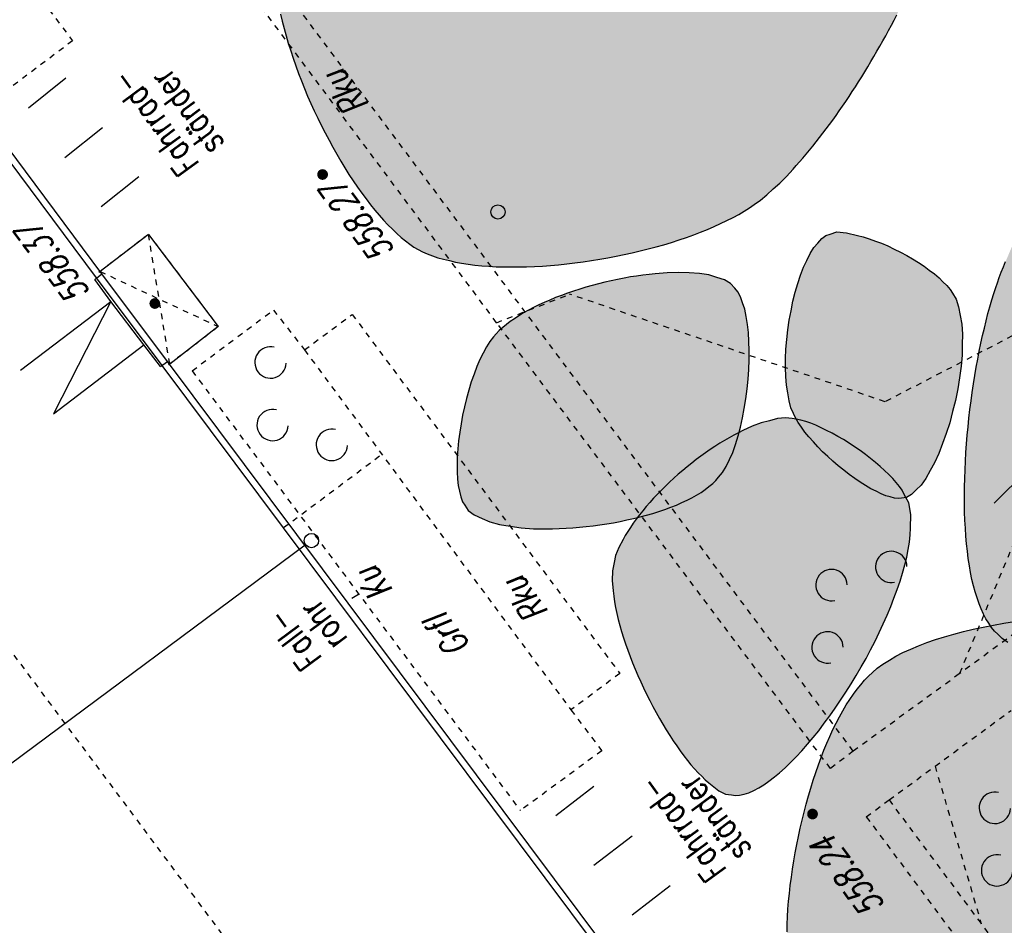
# Model space of a CAD drawing. Header units: metres. Extents: x 2 to 485, y 6 to 594.
# Tile 16 of 176: x 163 to 180, y 156 to 171. Entities that reach past the tile are written whole.
import ezdxf
from ezdxf.enums import TextEntityAlignment as Align

# ---------------------------------------------------------------- set-up
doc = ezdxf.new("R2010")
doc.units = ezdxf.units.M
doc.header["$LTSCALE"] = 0.0125
for name, pattern in [('260241_A_bea$0$GESTRICHELT', [0.4, 0.2, -0.2]), ('260241_A_bea$0$GESTRICHELTX2', [0.7, 0.5, -0.2]), ('260241_A_bea$0$PUNKTIERT', [0.2, 0, -0.2])]:
    doc.linetypes.add(name, pattern=pattern)
for name, color, linetype in [('260241_A_bea$0$B10_GEBAEUDE', 1, 'Continuous'), ('260241_A_bea$0$B13_GEB_ZUBEHOER', 12, 'Continuous'), ('260241_A_bea$0$B14_GEB_ZUB_GESTR', 12, 'Continuous'), ('260241_A_bea$0$B25_EINFASS_GEPKT', 7, '260241_A_bea$0$PUNKTIERT'), ('260241_A_bea$0$B28_VEINFASS_TXT', 5, 'Continuous'), ('260241_A_bea$0$B30_BEWSYM', 3, 'Continuous'), ('260241_A_bea$0$B31_BEWLIN', 3, 'Continuous'), ('260241_A_bea$0$B32_BEWLIN_GESTR', 3, 'Continuous'), ('260241_A_bea$0$B34_ZUBEHOER_1', 6, 'Continuous'), ('260241_A_bea$0$B53_HAUPTHOEHEN', 4, 'Continuous'), ('260241_A_bea$0$B54_HOEHEN', 253, 'Continuous')]:
    doc.layers.add(name, color=color, linetype=linetype)
doc.layers.add('260241_A_bea$0$f_fill_baum', color=86, linetype='Continuous', lineweight=18)
doc.styles.add('260241_A_bea$0$ROMANS', font='ROMANS')

# ---------------------------------------------------------------- blocks, each defined once
blk = doc.blocks.new('260241_A_bea$0$HOEHENPKT_ZENTR')
at = {"const_width": 0.75}
blk.add_lwpolyline([(-0.375, 0, 1), (0.375, 0, 1)], format="xyb", close=True, dxfattribs=at)
blk = doc.blocks.new('260241_A_bea$0$GEBUESCH_SYM')
for centre in [(0, 0.127), (-0.18, 0.002), (0.18, 0.002)]:
    blk.add_arc(centre, 0.055, 309.521, 230.479)
blk = doc.blocks.new('260241_A_bea$0$Laubbaum_Stamm')
at = {"lineweight": -2}
blk.add_hatch(color=256, dxfattribs=at).paths.add_polyline_path([(0, 0.5, -1), (0, -0.5, -1)], flags=0)
blk = doc.blocks.new('260241_A_bea$0$Symbol_Gebuesch')
at = {"lineweight": -2}
for centre in [(0, 0.127426), (-0.18, 0.002426), (0.18, 0.002426)]:
    blk.add_arc(centre, 0.055, 309.521196, 230.478804, dxfattribs=at)

msp = doc.modelspace()

# ---------------------------------------------------------------- hatches: boundary and pattern name
at = {"layer": '260241_A_bea$0$f_fill_baum'}
h = msp.add_hatch(color=256, dxfattribs=at)
h.dxf.hatch_style = 1
h.paths.add_polyline_path([(169.533, 167.469), (169.609, 167.427), (169.693, 167.389), (169.784, 167.356), (169.876, 167.323), (169.975, 167.295), (170.08, 167.271), (170.185, 167.247), (170.296, 167.227), (170.412, 167.211), (170.528, 167.194), (170.649, 167.182), (170.774, 167.173), (170.9, 167.165), (171.031, 167.161), (171.165, 167.161), (171.298, 167.16), (171.434, 167.163), (171.573, 167.169), (171.712, 167.176), (171.853, 167.186), (171.995, 167.2), (172.138, 167.214), (172.282, 167.231), (172.427, 167.252), (172.571, 167.272), (172.716, 167.296), (172.86, 167.322), (173.003, 167.348), (173.145, 167.377), (173.286, 167.409), (173.427, 167.441), (173.567, 167.476), (173.704, 167.513), (173.841, 167.551), (173.975, 167.592), (174.106, 167.635), (174.236, 167.678), (174.363, 167.723), (174.485, 167.77), (174.607, 167.818), (174.724, 167.868), (174.836, 167.92), (174.947, 167.972), (175.053, 168.026), (175.152, 168.082), (175.25, 168.138), (175.341, 168.196), (175.425, 168.256), (175.534, 168.332), (175.645, 168.423), (175.758, 168.527), (175.872, 168.631), (175.988, 168.747), (176.104, 168.873), (176.162, 168.936), (176.22, 169.001), (176.278, 169.069), (176.336, 169.137), (176.395, 169.207), (176.454, 169.28), (176.512, 169.352), (176.57, 169.427), (176.628, 169.503), (176.686, 169.579), (176.744, 169.657), (176.801, 169.736), (176.858, 169.816), (176.915, 169.897), (176.972, 169.98), (177.029, 170.063), (177.086, 170.148), (177.142, 170.234), (177.198, 170.32), (177.254, 170.407), (177.309, 170.495), (177.363, 170.582), (177.417, 170.671), (177.47, 170.76), (177.523, 170.85), (177.576, 170.94), (177.628, 171.031), (177.679, 171.122), (177.729, 171.213), (177.778, 171.305), (177.828, 171.397), (177.876, 171.489), (177.923, 171.581), (177.971, 171.673), (178.018, 171.766), (178.063, 171.858), (178.108, 171.95), (178.151, 172.041), (178.193, 172.132), (178.236, 172.224), (178.277, 172.315), (178.316, 172.405), (178.355, 172.495), (178.393, 172.585), (178.429, 172.674), (178.465, 172.762), (178.499, 172.85), (178.531, 172.936), (178.596, 173.109), (178.654, 173.278), (178.704, 173.441), (178.755, 173.604), (178.798, 173.761), (178.831, 173.91), (178.864, 174.058), (178.887, 174.198), (178.9, 174.329), (178.914, 174.46), (178.918, 174.581), (178.911, 174.69), (178.896, 174.907), (178.837, 175.077), (178.725, 175.186), (178.65, 175.259), (178.535, 175.32), (178.389, 175.371), (178.242, 175.422), (178.064, 175.462), (177.863, 175.494), (177.763, 175.511), (177.657, 175.526), (177.546, 175.539), (177.435, 175.551), (177.319, 175.562), (177.2, 175.571), (177.081, 175.581), (176.958, 175.589), (176.832, 175.597), (176.707, 175.605), (176.579, 175.612), (176.45, 175.618), (176.32, 175.624), (176.189, 175.63), (176.057, 175.635), (175.925, 175.64), (175.792, 175.644), (175.66, 175.648), (175.528, 175.652), (175.397, 175.656), (175.267, 175.661), (175.137, 175.666), (175.009, 175.672), (174.884, 175.678), (174.758, 175.684), (174.634, 175.69), (174.514, 175.697), (174.395, 175.705), (174.279, 175.713), (174.168, 175.723), (173.945, 175.741), (173.74, 175.764), (173.563, 175.796), (173.425, 175.82), (173.274, 175.854), (173.113, 175.895), (172.952, 175.936), (172.78, 175.983), (172.602, 176.033), (172.425, 176.083), (172.241, 176.137), (172.055, 176.19), (171.87, 176.244), (171.683, 176.298), (171.498, 176.348), (171.312, 176.398), (171.128, 176.444), (170.95, 176.483), (170.773, 176.523), (170.602, 176.556), (170.441, 176.579), (170.28, 176.602), (170.129, 176.614), (169.992, 176.613), (169.854, 176.612), (169.731, 176.597), (169.627, 176.565), (169.505, 176.529), (169.376, 176.46), (169.243, 176.365), (169.176, 176.317), (169.108, 176.263), (169.039, 176.203), (168.971, 176.143), (168.902, 176.077), (168.833, 176.007), (168.764, 175.937), (168.694, 175.862), (168.625, 175.782), (168.556, 175.703), (168.488, 175.62), (168.42, 175.533), (168.352, 175.446), (168.284, 175.355), (168.218, 175.262), (168.151, 175.169), (168.086, 175.073), (168.022, 174.975), (167.958, 174.877), (167.896, 174.778), (167.836, 174.677), (167.776, 174.577), (167.718, 174.476), (167.663, 174.375), (167.608, 174.274), (167.555, 174.172), (167.505, 174.071), (167.455, 173.97), (167.408, 173.869), (167.364, 173.769), (167.321, 173.67), (167.281, 173.572), (167.245, 173.477), (167.208, 173.381), (167.175, 173.287), (167.147, 173.196), (167.091, 173.016), (167.053, 172.847), (167.035, 172.697), (167.024, 172.603), (167.019, 172.503), (167.02, 172.397), (167.022, 172.292), (167.03, 172.182), (167.044, 172.068), (167.057, 171.954), (167.076, 171.835), (167.1, 171.713), (167.123, 171.591), (167.152, 171.466), (167.185, 171.338), (167.219, 171.211), (167.257, 171.081), (167.299, 170.95), (167.341, 170.819), (167.387, 170.687), (167.436, 170.554), (167.486, 170.422), (167.539, 170.289), (167.596, 170.157), (167.653, 170.026), (167.713, 169.895), (167.776, 169.766), (167.839, 169.637), (167.904, 169.509), (167.971, 169.384), (168.038, 169.258), (168.107, 169.135), (168.178, 169.016), (168.249, 168.897), (168.321, 168.781), (168.395, 168.67), (168.469, 168.559), (168.545, 168.453), (168.621, 168.352), (168.697, 168.251), (168.773, 168.155), (168.85, 168.066), (168.927, 167.978), (169.004, 167.896), (169.081, 167.821), (169.158, 167.746), (169.234, 167.679), (169.31, 167.62), (169.385, 167.561), (169.46, 167.51)])
h = msp.add_hatch(color=256, dxfattribs=at)
h.dxf.hatch_style = 1
h.paths.add_polyline_path([(182.384, 170.725), (182.468, 170.722), (182.565, 170.691), (182.671, 170.638), (182.777, 170.584), (182.893, 170.509), (183.016, 170.417), (183.078, 170.371), (183.141, 170.321), (183.206, 170.268), (183.27, 170.215), (183.336, 170.158), (183.403, 170.099), (183.47, 170.04), (183.538, 169.978), (183.607, 169.914), (183.676, 169.851), (183.745, 169.786), (183.815, 169.72), (183.885, 169.654), (183.955, 169.586), (184.025, 169.518), (184.094, 169.45), (184.163, 169.381), (184.232, 169.312), (184.301, 169.243), (184.369, 169.175), (184.437, 169.108), (184.505, 169.041), (184.572, 168.975), (184.638, 168.911), (184.703, 168.846), (184.767, 168.783), (184.83, 168.723), (184.893, 168.663), (184.955, 168.605), (185.015, 168.551), (185.133, 168.441), (185.243, 168.344), (185.343, 168.266), (185.408, 168.214), (185.482, 168.161), (185.563, 168.105), (185.643, 168.049), (185.729, 167.991), (185.82, 167.931), (185.911, 167.872), (186.006, 167.811), (186.102, 167.749), (186.199, 167.688), (186.298, 167.626), (186.396, 167.564), (186.494, 167.501), (186.591, 167.438), (186.685, 167.375), (186.779, 167.313), (186.871, 167.251), (186.957, 167.19), (187.043, 167.129), (187.123, 167.069), (187.196, 167.01), (187.268, 166.951), (187.332, 166.893), (187.386, 166.839), (187.457, 166.767), (187.527, 166.683), (187.595, 166.589), (187.664, 166.495), (187.731, 166.391), (187.796, 166.277), (187.861, 166.163), (187.925, 166.04), (187.986, 165.91), (188.047, 165.779), (188.105, 165.64), (188.161, 165.496), (188.218, 165.352), (188.272, 165.202), (188.323, 165.048), (188.373, 164.894), (188.421, 164.735), (188.466, 164.573), (188.511, 164.412), (188.552, 164.248), (188.59, 164.082), (188.628, 163.917), (188.663, 163.751), (188.694, 163.585), (188.725, 163.419), (188.752, 163.253), (188.774, 163.089), (188.796, 162.924), (188.813, 162.761), (188.826, 162.602), (188.839, 162.443), (188.848, 162.287), (188.852, 162.136), (188.856, 161.986), (188.855, 161.841), (188.849, 161.703), (188.842, 161.564), (188.83, 161.431), (188.813, 161.307), (188.796, 161.183), (188.773, 161.067), (188.744, 160.961), (188.715, 160.855), (188.68, 160.758), (188.638, 160.673), (188.596, 160.587), (188.547, 160.513), (188.492, 160.451), (188.409, 160.358), (188.291, 160.274), (188.147, 160.198), (188.074, 160.16), (187.995, 160.124), (187.91, 160.09), (187.825, 160.056), (187.734, 160.025), (187.638, 159.996), (187.542, 159.967), (187.441, 159.94), (187.336, 159.914), (187.232, 159.889), (187.124, 159.866), (187.013, 159.845), (186.901, 159.823), (186.786, 159.803), (186.669, 159.785), (186.551, 159.767), (186.431, 159.75), (186.31, 159.735), (186.189, 159.72), (186.066, 159.707), (185.943, 159.695), (185.821, 159.684), (185.698, 159.674), (185.575, 159.666), (185.452, 159.658), (185.33, 159.651), (185.209, 159.645), (185.087, 159.639), (184.967, 159.634), (184.849, 159.631), (184.613, 159.625), (184.386, 159.625), (184.175, 159.629), (183.965, 159.633), (183.77, 159.642), (183.6, 159.655), (183.459, 159.665), (183.302, 159.68), (183.134, 159.7), (182.966, 159.72), (182.787, 159.744), (182.601, 159.773), (182.415, 159.802), (182.223, 159.836), (182.03, 159.874), (181.838, 159.912), (181.645, 159.955), (181.455, 160.001), (181.265, 160.047), (181.079, 160.096), (180.902, 160.149), (180.725, 160.203), (180.557, 160.26), (180.404, 160.321), (180.25, 160.382), (180.111, 160.446), (179.991, 160.513), (179.87, 160.58), (179.769, 160.65), (179.692, 160.723), (179.635, 160.778), (179.582, 160.843), (179.534, 160.917), (179.487, 160.991), (179.444, 161.075), (179.405, 161.167), (179.366, 161.259), (179.331, 161.359), (179.3, 161.466), (179.268, 161.572), (179.241, 161.685), (179.218, 161.804), (179.195, 161.924), (179.176, 162.049), (179.161, 162.179), (179.146, 162.309), (179.134, 162.444), (179.125, 162.583), (179.117, 162.722), (179.112, 162.864), (179.11, 163.009), (179.108, 163.155), (179.11, 163.304), (179.115, 163.454), (179.119, 163.604), (179.126, 163.755), (179.136, 163.907), (179.146, 164.058), (179.158, 164.21), (179.173, 164.361), (179.188, 164.513), (179.206, 164.664), (179.226, 164.813), (179.246, 164.963), (179.268, 165.111), (179.292, 165.257), (179.316, 165.402), (179.342, 165.545), (179.369, 165.684), (179.397, 165.823), (179.427, 165.958), (179.458, 166.088), (179.489, 166.218), (179.522, 166.344), (179.556, 166.463), (179.589, 166.582), (179.623, 166.695), (179.66, 166.802), (179.687, 166.885), (179.719, 166.974), (179.755, 167.067), (179.791, 167.16), (179.831, 167.257), (179.874, 167.357), (179.916, 167.457), (179.961, 167.56), (180.009, 167.665), (180.057, 167.769), (180.107, 167.876), (180.16, 167.984), (180.213, 168.093), (180.269, 168.203), (180.326, 168.313), (180.383, 168.422), (180.442, 168.531), (180.502, 168.64), (180.562, 168.749), (180.624, 168.857), (180.687, 168.964), (180.751, 169.071), (180.816, 169.176), (180.881, 169.279), (180.946, 169.381), (181.012, 169.481), (181.078, 169.577), (181.144, 169.673), (181.21, 169.765), (181.276, 169.852), (181.342, 169.94), (181.408, 170.023), (181.474, 170.1), (181.541, 170.178), (181.607, 170.25), (181.672, 170.316), (181.737, 170.381), (181.801, 170.44), (181.863, 170.491), (181.926, 170.543), (181.988, 170.587), (182.048, 170.623), (182.167, 170.693), (182.28, 170.73)])
h.paths.add_polyline_path([(184.62, 168.785), (184.687, 168.831), (184.79, 168.863), (184.911, 168.883), (185.032, 168.903), (185.171, 168.911), (185.312, 168.907), (185.453, 168.903), (185.596, 168.888), (185.724, 168.864), (185.852, 168.839), (185.966, 168.805), (186.049, 168.762), (186.119, 168.727), (186.191, 168.674), (186.263, 168.608), (186.335, 168.541), (186.407, 168.461), (186.477, 168.371), (186.547, 168.281), (186.615, 168.182), (186.678, 168.077), (186.742, 167.973), (186.802, 167.863), (186.856, 167.752), (186.909, 167.64), (186.956, 167.527), (186.995, 167.416), (187.035, 167.305), (187.066, 167.197), (187.087, 167.095), (187.128, 166.891), (187.128, 166.712), (187.073, 166.591), (187.045, 166.531), (186.997, 166.471), (186.933, 166.411), (186.868, 166.351), (186.787, 166.292), (186.695, 166.235), (186.603, 166.178), (186.5, 166.124), (186.391, 166.074), (186.282, 166.024), (186.166, 165.978), (186.048, 165.938), (185.929, 165.897), (185.808, 165.862), (185.69, 165.834), (185.573, 165.806), (185.458, 165.786), (185.35, 165.775), (185.134, 165.752), (184.947, 165.764), (184.827, 165.824), (184.726, 165.874), (184.626, 165.981), (184.534, 166.121), (184.488, 166.191), (184.444, 166.27), (184.403, 166.354), (184.361, 166.438), (184.322, 166.527), (184.286, 166.619), (184.251, 166.711), (184.219, 166.805), (184.192, 166.899), (184.164, 166.992), (184.14, 167.085), (184.121, 167.175), (184.085, 167.356), (184.07, 167.523), (184.083, 167.654), (184.091, 167.737), (184.113, 167.839), (184.146, 167.947), (184.18, 168.056), (184.224, 168.172), (184.274, 168.283), (184.324, 168.394), (184.381, 168.499), (184.44, 168.587), (184.499, 168.675), (184.56, 168.745)], flags=16)
h = msp.add_hatch(color=256, dxfattribs=at)
h.dxf.hatch_style = 1
h.paths.add_polyline_path([(176.757, 167.738), (176.87, 167.774), (177.04, 167.761), (177.237, 167.712), (177.336, 167.688), (177.441, 167.655), (177.549, 167.615), (177.657, 167.575), (177.768, 167.528), (177.878, 167.475), (177.988, 167.422), (178.097, 167.364), (178.201, 167.302), (178.304, 167.24), (178.402, 167.174), (178.492, 167.107), (178.582, 167.04), (178.664, 166.971), (178.733, 166.902), (178.802, 166.833), (178.859, 166.765), (178.901, 166.699), (178.963, 166.594), (179.007, 166.462), (179.035, 166.309), (179.062, 166.156), (179.073, 165.983), (179.07, 165.799), (179.067, 165.615), (179.049, 165.419), (179.02, 165.22), (178.991, 165.022), (178.951, 164.821), (178.901, 164.626), (178.851, 164.43), (178.791, 164.24), (178.724, 164.065), (178.658, 163.89), (178.585, 163.729), (178.508, 163.591), (178.43, 163.453), (178.348, 163.338), (178.264, 163.255), (178.179, 163.172), (178.092, 163.12), (178.007, 163.108), (177.95, 163.101), (177.883, 163.109), (177.808, 163.13), (177.733, 163.151), (177.649, 163.185), (177.56, 163.229), (177.471, 163.273), (177.377, 163.328), (177.282, 163.39), (177.187, 163.453), (177.09, 163.524), (176.994, 163.6), (176.898, 163.675), (176.803, 163.756), (176.713, 163.839), (176.623, 163.923), (176.538, 164.009), (176.461, 164.095), (176.383, 164.181), (176.313, 164.267), (176.254, 164.351), (176.195, 164.434), (176.146, 164.515), (176.112, 164.592), (176.067, 164.693), (176.034, 164.815), (176.011, 164.952), (175.988, 165.088), (175.976, 165.239), (175.973, 165.397), (175.971, 165.556), (175.978, 165.722), (175.994, 165.89), (176.011, 166.059), (176.036, 166.229), (176.069, 166.394), (176.101, 166.559), (176.141, 166.719), (176.188, 166.868), (176.235, 167.017), (176.289, 167.155), (176.348, 167.276), (176.407, 167.397), (176.471, 167.5), (176.54, 167.579), (176.608, 167.657), (176.681, 167.712)])
h = msp.add_hatch(color=256, dxfattribs=at)
h.dxf.hatch_style = 1
h.paths.add_polyline_path([(170.856, 165.933), (170.791, 165.855), (170.73, 165.759), (170.673, 165.649), (170.616, 165.538), (170.563, 165.413), (170.514, 165.279), (170.465, 165.145), (170.421, 165.003), (170.383, 164.857), (170.345, 164.711), (170.313, 164.561), (170.288, 164.412), (170.262, 164.263), (170.242, 164.115), (170.23, 163.972), (170.219, 163.83), (170.215, 163.694), (170.219, 163.569), (170.223, 163.443), (170.236, 163.328), (170.258, 163.229), (170.279, 163.13), (170.309, 163.046), (170.351, 162.984), (170.412, 162.89), (170.517, 162.814), (170.654, 162.753), (170.79, 162.692), (170.958, 162.647), (171.149, 162.617), (171.34, 162.587), (171.553, 162.572), (171.778, 162.571), (171.891, 162.571), (172.007, 162.575), (172.125, 162.582), (172.242, 162.588), (172.361, 162.598), (172.481, 162.611), (172.6, 162.624), (172.72, 162.64), (172.839, 162.659), (172.958, 162.678), (173.077, 162.701), (173.194, 162.727), (173.311, 162.752), (173.426, 162.78), (173.537, 162.811), (173.648, 162.842), (173.755, 162.876), (173.858, 162.912), (173.962, 162.949), (174.061, 162.988), (174.154, 163.03), (174.246, 163.072), (174.333, 163.116), (174.413, 163.163), (174.493, 163.21), (174.566, 163.259), (174.631, 163.311), (174.696, 163.363), (174.753, 163.417), (174.8, 163.474), (174.87, 163.558), (174.933, 163.665), (174.99, 163.788), (175.047, 163.911), (175.097, 164.051), (175.14, 164.202), (175.183, 164.353), (175.22, 164.515), (175.249, 164.682), (175.279, 164.85), (175.301, 165.023), (175.316, 165.194), (175.33, 165.364), (175.336, 165.533), (175.334, 165.695), (175.332, 165.857), (175.322, 166.012), (175.304, 166.154), (175.285, 166.295), (175.258, 166.423), (175.221, 166.531), (175.184, 166.639), (175.138, 166.727), (175.083, 166.79), (175.01, 166.871), (174.902, 166.933), (174.766, 166.977), (174.629, 167.02), (174.465, 167.046), (174.282, 167.056), (174.099, 167.066), (173.897, 167.06), (173.685, 167.04), (173.58, 167.031), (173.472, 167.018), (173.363, 167.002), (173.253, 166.986), (173.142, 166.966), (173.03, 166.943), (172.918, 166.92), (172.806, 166.894), (172.694, 166.865), (172.583, 166.836), (172.473, 166.805), (172.365, 166.771), (172.257, 166.737), (172.15, 166.701), (172.047, 166.662), (171.943, 166.623), (171.842, 166.581), (171.745, 166.537), (171.649, 166.494), (171.557, 166.449), (171.47, 166.402), (171.382, 166.354), (171.3, 166.305), (171.224, 166.254), (171.148, 166.203), (171.079, 166.151), (171.017, 166.097), (170.955, 166.044), (170.901, 165.989)])
h = msp.add_hatch(color=256, dxfattribs=at)
h.dxf.hatch_style = 1
h.paths.add_polyline_path([(172.969, 161.981), (172.938, 161.837), (172.934, 161.668), (172.953, 161.482), (172.962, 161.388), (172.976, 161.29), (172.995, 161.189), (173.015, 161.088), (173.04, 160.984), (173.069, 160.878), (173.098, 160.772), (173.131, 160.663), (173.168, 160.553), (173.206, 160.444), (173.247, 160.334), (173.292, 160.223), (173.337, 160.112), (173.385, 160.001), (173.435, 159.891), (173.485, 159.781), (173.537, 159.671), (173.592, 159.563), (173.647, 159.455), (173.704, 159.349), (173.762, 159.247), (173.821, 159.145), (173.882, 159.046), (173.943, 158.951), (174.004, 158.856), (174.066, 158.765), (174.129, 158.679), (174.191, 158.592), (174.254, 158.511), (174.316, 158.436), (174.379, 158.362), (174.442, 158.294), (174.504, 158.233), (174.565, 158.171), (174.626, 158.117), (174.685, 158.071), (174.805, 157.98), (174.92, 157.923), (175.026, 157.908), (175.094, 157.896), (175.169, 157.902), (175.249, 157.923), (175.33, 157.945), (175.415, 157.982), (175.503, 158.032), (175.591, 158.082), (175.683, 158.146), (175.777, 158.221), (175.87, 158.296), (175.966, 158.382), (176.063, 158.478), (176.16, 158.575), (176.259, 158.682), (176.358, 158.797), (176.456, 158.911), (176.554, 159.033), (176.651, 159.162), (176.748, 159.291), (176.844, 159.427), (176.938, 159.567), (177.032, 159.708), (177.124, 159.853), (177.212, 160.001), (177.3, 160.149), (177.384, 160.299), (177.464, 160.451), (177.543, 160.602), (177.617, 160.754), (177.686, 160.906), (177.755, 161.058), (177.818, 161.209), (177.874, 161.357), (177.931, 161.506), (177.981, 161.653), (178.023, 161.795), (178.064, 161.937), (178.097, 162.075), (178.12, 162.207), (178.144, 162.339), (178.159, 162.465), (178.163, 162.584), (178.17, 162.82), (178.135, 163.025), (178.049, 163.186), (178.016, 163.248), (177.969, 163.315), (177.912, 163.384), (177.854, 163.452), (177.786, 163.522), (177.71, 163.593), (177.634, 163.664), (177.55, 163.735), (177.461, 163.804), (177.372, 163.874), (177.279, 163.943), (177.183, 164.008), (177.086, 164.073), (176.987, 164.134), (176.889, 164.19), (176.791, 164.246), (176.693, 164.297), (176.599, 164.341), (176.505, 164.385), (176.414, 164.422), (176.328, 164.45), (176.242, 164.477), (176.162, 164.495), (176.091, 164.503), (175.971, 164.515), (175.835, 164.502), (175.69, 164.466), (175.544, 164.43), (175.388, 164.371), (175.227, 164.294), (175.147, 164.256), (175.066, 164.214), (174.984, 164.168), (174.902, 164.121), (174.819, 164.07), (174.736, 164.016), (174.654, 163.962), (174.572, 163.905), (174.49, 163.845), (174.409, 163.785), (174.329, 163.723), (174.25, 163.659), (174.171, 163.594), (174.093, 163.527), (174.018, 163.459), (173.942, 163.39), (173.868, 163.32), (173.797, 163.249), (173.726, 163.178), (173.658, 163.106), (173.594, 163.033), (173.53, 162.961), (173.469, 162.888), (173.412, 162.815), (173.355, 162.742), (173.302, 162.669), (173.254, 162.596), (173.206, 162.524), (173.163, 162.453), (173.125, 162.383), (173.049, 162.242), (172.995, 162.106)])
h = msp.add_hatch(color=256, dxfattribs=at)
h.dxf.hatch_style = 1
h.paths.add_polyline_path([(184.837, 160.249), (184.907, 160.154), (184.968, 160.033), (185.02, 159.891), (185.072, 159.749), (185.115, 159.585), (185.151, 159.406), (185.188, 159.227), (185.217, 159.032), (185.241, 158.828), (185.265, 158.624), (185.284, 158.41), (185.298, 158.193), (185.312, 157.975), (185.322, 157.754), (185.329, 157.535), (185.336, 157.316), (185.341, 157.099), (185.344, 156.89), (185.347, 156.681), (185.349, 156.48), (185.351, 156.292), (185.353, 156.104), (185.355, 155.93), (185.358, 155.777), (185.361, 155.654), (185.366, 155.517), (185.372, 155.369), (185.377, 155.22), (185.382, 155.061), (185.387, 154.896), (185.392, 154.731), (185.396, 154.56), (185.398, 154.387), (185.4, 154.215), (185.4, 154.041), (185.397, 153.869), (185.393, 153.696), (185.386, 153.526), (185.374, 153.363), (185.362, 153.2), (185.346, 153.044), (185.324, 152.899), (185.302, 152.754), (185.274, 152.62), (185.238, 152.501), (185.202, 152.382), (185.159, 152.279), (185.107, 152.197), (185.039, 152.087), (184.937, 151.981), (184.807, 151.879), (184.742, 151.827), (184.67, 151.777), (184.592, 151.728), (184.514, 151.679), (184.431, 151.631), (184.343, 151.585), (184.255, 151.539), (184.162, 151.494), (184.064, 151.45), (183.967, 151.407), (183.866, 151.366), (183.762, 151.327), (183.657, 151.287), (183.549, 151.249), (183.439, 151.213), (183.329, 151.177), (183.216, 151.142), (183.102, 151.109), (182.988, 151.076), (182.873, 151.046), (182.757, 151.018), (182.642, 150.99), (182.526, 150.964), (182.411, 150.941), (182.296, 150.918), (182.181, 150.897), (182.067, 150.879), (181.953, 150.86), (181.84, 150.844), (181.73, 150.831), (181.51, 150.805), (181.3, 150.79), (181.106, 150.787), (180.913, 150.784), (180.736, 150.794), (180.584, 150.819), (180.492, 150.832), (180.396, 150.853), (180.297, 150.88), (180.199, 150.907), (180.097, 150.941), (179.993, 150.98), (179.889, 151.019), (179.782, 151.063), (179.673, 151.113), (179.564, 151.162), (179.453, 151.216), (179.341, 151.275), (179.229, 151.334), (179.116, 151.398), (179.003, 151.466), (178.89, 151.533), (178.776, 151.604), (178.663, 151.678), (178.55, 151.753), (178.438, 151.831), (178.327, 151.911), (178.216, 151.992), (178.107, 152.075), (177.999, 152.161), (177.891, 152.246), (177.785, 152.334), (177.682, 152.423), (177.578, 152.511), (177.477, 152.601), (177.379, 152.692), (177.282, 152.783), (177.188, 152.875), (177.098, 152.968), (177.008, 153.061), (176.923, 153.154), (176.843, 153.247), (176.762, 153.339), (176.686, 153.431), (176.616, 153.522), (176.546, 153.614), (176.482, 153.705), (176.424, 153.795), (176.366, 153.884), (176.315, 153.972), (176.271, 154.058), (176.226, 154.143), (176.188, 154.226), (176.159, 154.308), (176.097, 154.477), (176.055, 154.679), (176.03, 154.904), (176.017, 155.016), (176.008, 155.134), (176.004, 155.257), (176, 155.38), (176, 155.508), (176.004, 155.64), (176.008, 155.771), (176.016, 155.906), (176.028, 156.044), (176.04, 156.182), (176.056, 156.322), (176.076, 156.464), (176.095, 156.606), (176.118, 156.749), (176.144, 156.893), (176.169, 157.036), (176.198, 157.179), (176.23, 157.322), (176.262, 157.465), (176.297, 157.607), (176.335, 157.747), (176.373, 157.888), (176.415, 158.027), (176.459, 158.163), (176.503, 158.299), (176.549, 158.432), (176.598, 158.561), (176.647, 158.689), (176.698, 158.813), (176.751, 158.932), (176.805, 159.052), (176.862, 159.166), (176.92, 159.274), (176.978, 159.382), (177.038, 159.484), (177.1, 159.578), (177.162, 159.673), (177.226, 159.76), (177.292, 159.839), (177.358, 159.919), (177.426, 159.99), (177.496, 160.053), (177.581, 160.128), (177.681, 160.2), (177.793, 160.268), (177.906, 160.337), (178.031, 160.402), (178.167, 160.462), (178.303, 160.522), (178.449, 160.578), (178.604, 160.629), (178.758, 160.68), (178.921, 160.727), (179.091, 160.769), (179.261, 160.812), (179.438, 160.85), (179.62, 160.884), (179.802, 160.918), (179.988, 160.947), (180.177, 160.972), (180.367, 160.997), (180.559, 161.017), (180.753, 161.033), (180.947, 161.049), (181.142, 161.06), (181.336, 161.067), (181.53, 161.073), (181.723, 161.075), (181.913, 161.072), (182.102, 161.068), (182.289, 161.059), (182.471, 161.045), (182.653, 161.032), (182.831, 161.014), (183.002, 160.99), (183.173, 160.967), (183.338, 160.939), (183.494, 160.906), (183.65, 160.872), (183.797, 160.833), (183.934, 160.789), (184.071, 160.745), (184.198, 160.696), (184.313, 160.642), (184.428, 160.587), (184.53, 160.527), (184.618, 160.462), (184.706, 160.396), (184.779, 160.325)])

# ---------------------------------------------------------------- linework, layer by layer
at = {"color": 252, "lineweight": -2}
msp.add_circle((170.932, 168.125), 0.125, dxfattribs=at)
at = {"color": 252}
msp.add_ellipse((167.663, 162.365), major_axis=(0.0884, 0.0884), ratio=1, start_param=5.497787, end_param=11.780972, dxfattribs=at)
at = {"layer": '260241_A_bea$0$B10_GEBAEUDE', "color": 7, "linetype": 'Continuous'}
for p, q in [((163.893, 166.968), (155.617, 178.082)), ((165.045, 165.434), (163.893, 166.968)), ((167.175, 162.586), (165.045, 165.434)), ((173.134, 154.617), (167.175, 162.586)), ((167.552, 162.283), (159.029, 155.952))]:
    msp.add_line(p, q, dxfattribs=at)
at = {"layer": '260241_A_bea$0$B13_GEB_ZUBEHOER', "color": 7, "linetype": 'Continuous'}
for p, q in [((163.99, 167.04), (155.714, 178.153)), ((164.806, 167.732), (163.958, 167.081)), ((164.806, 167.732), (166.03, 166.115)), ((163.99, 167.04), (163.958, 167.081)), ((163.868, 166.94), (163.99, 167.04)), ((164.147, 166.558), (163.868, 166.94)), ((165.142, 165.506), (163.99, 167.04)), ((165.142, 165.506), (163.99, 167.04)), ((162.56, 165.351), (164.147, 166.558)), ((164.147, 166.558), (163.14, 164.589)), ((164.727, 165.796), (164.147, 166.558)), ((166.03, 166.115), (165.179, 165.458)), ((163.14, 164.589), (164.727, 165.796)), ((165.019, 165.415), (164.727, 165.796)), ((165.019, 165.415), (165.142, 165.506)), ((173.23, 154.689), (165.142, 165.506)), ((165.179, 165.458), (165.142, 165.506))]:
    msp.add_line(p, q, dxfattribs=at)
at = {"layer": '260241_A_bea$0$B14_GEB_ZUB_GESTR', "color": 7, "linetype": '260241_A_bea$0$GESTRICHELTX2'}
for p, q in [((137.692, 193.54), (179.982, 136.85)), ((165.179, 165.458), (164.806, 167.732)), ((163.958, 167.081), (166.03, 166.115))]:
    msp.add_line(p, q, dxfattribs=at)
at = {"layer": '260241_A_bea$0$B25_EINFASS_GEPKT', "color": 7, "linetype": '260241_A_bea$0$PUNKTIERT', "ltscale": 0.5}
for p, q in [((177.161, 158.673), (160.91, 180.428)), ((170.909, 166.184), (160.509, 180.129)), ((162.941, 171.833), (163.475, 171.124)), ((163.475, 171.124), (162.059, 170.056)), ((164.806, 167.732), (163.864, 167.008)), ((164.806, 167.732), (166.03, 166.115)), ((165.571, 165.341), (166.995, 166.406)), ((166.995, 166.406), (167.541, 165.708)), ((167.541, 165.708), (168.377, 166.329)), ((168.377, 166.329), (173.068, 160.035)), ((166.03, 166.115), (165.084, 165.385)), ((176.76, 158.369), (170.909, 166.184)), ((167.541, 165.708), (172.212, 159.396)), ((165.571, 165.341), (171.325, 157.632)), ((185.333, 164.659), (179.018, 160.027)), ((173.068, 160.035), (172.212, 159.396)), ((179.018, 160.027), (177.161, 158.673)), ((172.212, 159.396), (172.752, 158.681)), ((177.788, 157.819), (179.928, 159.389)), ((172.752, 158.681), (171.325, 157.632)), ((177.161, 158.673), (176.76, 158.369)), ((177.389, 157.523), (177.788, 157.819)), ((177.788, 157.819), (180.874, 153.671)), ((177.389, 157.523), (180.476, 153.374))]:
    msp.add_line(p, q, dxfattribs=at)
at = {"layer": '260241_A_bea$0$B28_VEINFASS_TXT', "color": 252, "linetype": 'Continuous'}
msp.add_line((168.373, 161.356), (168.488, 161.428), dxfattribs=at)
at = {"layer": '260241_A_bea$0$B31_BEWLIN', "linetype": 'Continuous'}
msp.add_line((182.553, 165.94), (179.631, 163.021), dxfattribs=at)
for points in [[(167.123, 171.591), (167.152, 171.466), (167.185, 171.338), (167.219, 171.211), (167.257, 171.081), (167.299, 170.95), (167.341, 170.819), (167.387, 170.687), (167.436, 170.554), (167.486, 170.422), (167.539, 170.289), (167.596, 170.157), (167.653, 170.026), (167.713, 169.895), (167.776, 169.766), (167.839, 169.637), (167.904, 169.509), (167.971, 169.384), (168.038, 169.258), (168.107, 169.135), (168.178, 169.016), (168.249, 168.897), (168.321, 168.781), (168.395, 168.67), (168.469, 168.559), (168.545, 168.453), (168.621, 168.352), (168.697, 168.251), (168.773, 168.155), (168.85, 168.066), (168.927, 167.978), (169.004, 167.896), (169.081, 167.821), (169.158, 167.746), (169.234, 167.679), (169.31, 167.62), (169.385, 167.561), (169.46, 167.51), (169.533, 167.469), (169.533, 167.469), (169.609, 167.427), (169.693, 167.389), (169.784, 167.356), (169.876, 167.323), (169.975, 167.295), (170.08, 167.271), (170.185, 167.247), (170.296, 167.227), (170.412, 167.211), (170.528, 167.194), (170.649, 167.182), (170.774, 167.173), (170.9, 167.165), (171.031, 167.161), (171.165, 167.161), (171.298, 167.16), (171.434, 167.163), (171.573, 167.169), (171.712, 167.176), (171.853, 167.186), (171.995, 167.2), (172.138, 167.214), (172.282, 167.231), (172.427, 167.252), (172.571, 167.272), (172.716, 167.296), (172.86, 167.322), (173.003, 167.348), (173.145, 167.377), (173.286, 167.409), (173.427, 167.441), (173.567, 167.476), (173.704, 167.513), (173.841, 167.551), (173.975, 167.592), (174.106, 167.635), (174.236, 167.678), (174.363, 167.723), (174.485, 167.77), (174.607, 167.818), (174.724, 167.868), (174.836, 167.92), (174.947, 167.972), (175.053, 168.026), (175.152, 168.082), (175.25, 168.138), (175.341, 168.196), (175.425, 168.256), (175.534, 168.332), (175.645, 168.423), (175.758, 168.527), (175.872, 168.631), (175.988, 168.747), (176.104, 168.873), (176.162, 168.936), (176.22, 169.001), (176.278, 169.069), (176.336, 169.137), (176.395, 169.207), (176.454, 169.28), (176.512, 169.352), (176.57, 169.427), (176.628, 169.503), (176.686, 169.579), (176.744, 169.657), (176.801, 169.736), (176.858, 169.816), (176.915, 169.897), (176.972, 169.98), (177.029, 170.063), (177.086, 170.148), (177.142, 170.234), (177.198, 170.32), (177.254, 170.407), (177.309, 170.495), (177.363, 170.582), (177.417, 170.671), (177.47, 170.76), (177.523, 170.85), (177.576, 170.94), (177.628, 171.031), (177.679, 171.122), (177.729, 171.213), (177.778, 171.305), (177.828, 171.397), (177.876, 171.489), (177.923, 171.581)], [(179.87, 160.58), (179.769, 160.65), (179.692, 160.723), (179.635, 160.778), (179.582, 160.843), (179.534, 160.917), (179.487, 160.991), (179.444, 161.075), (179.405, 161.167), (179.366, 161.259), (179.331, 161.359), (179.3, 161.466), (179.268, 161.572), (179.241, 161.685), (179.218, 161.804), (179.195, 161.924), (179.176, 162.049), (179.161, 162.179), (179.146, 162.309), (179.134, 162.444), (179.125, 162.583), (179.117, 162.722), (179.112, 162.864), (179.11, 163.009), (179.108, 163.155), (179.11, 163.304), (179.115, 163.454), (179.119, 163.604), (179.126, 163.755), (179.136, 163.907), (179.146, 164.058), (179.158, 164.21), (179.173, 164.361), (179.188, 164.513), (179.206, 164.664), (179.226, 164.813), (179.246, 164.963), (179.268, 165.111), (179.292, 165.257), (179.316, 165.402), (179.342, 165.545), (179.369, 165.684), (179.397, 165.823), (179.427, 165.958), (179.458, 166.088), (179.489, 166.218), (179.522, 166.344), (179.556, 166.463), (179.589, 166.582), (179.623, 166.695), (179.66, 166.802), (179.687, 166.885), (179.719, 166.974), (179.755, 167.067), (179.791, 167.16), (179.831, 167.257)], [(176, 155.508), (176.004, 155.64), (176.008, 155.771), (176.016, 155.906), (176.028, 156.044), (176.04, 156.182), (176.056, 156.322), (176.076, 156.464), (176.095, 156.606), (176.118, 156.749), (176.144, 156.893), (176.169, 157.036), (176.198, 157.179), (176.23, 157.322), (176.262, 157.465), (176.297, 157.607), (176.335, 157.747), (176.373, 157.888), (176.415, 158.027), (176.459, 158.163), (176.503, 158.299), (176.549, 158.432), (176.598, 158.561), (176.647, 158.689), (176.698, 158.813), (176.751, 158.932), (176.805, 159.052), (176.862, 159.166), (176.92, 159.274), (176.978, 159.382), (177.038, 159.484), (177.1, 159.578), (177.162, 159.673), (177.226, 159.76), (177.292, 159.839), (177.358, 159.919), (177.426, 159.99), (177.496, 160.053), (177.581, 160.128), (177.681, 160.2), (177.793, 160.268), (177.906, 160.337), (178.031, 160.402), (178.167, 160.462), (178.303, 160.522), (178.449, 160.578), (178.604, 160.629), (178.758, 160.68), (178.921, 160.727), (179.091, 160.769), (179.261, 160.812), (179.438, 160.85), (179.62, 160.884), (179.802, 160.918), (179.988, 160.947)]]:
    msp.add_lwpolyline(points, dxfattribs=at)
for points in [[(176.757, 167.738), (176.87, 167.774), (177.04, 167.761), (177.237, 167.712), (177.336, 167.688), (177.441, 167.655), (177.549, 167.615), (177.657, 167.575), (177.768, 167.528), (177.878, 167.475), (177.988, 167.422), (178.097, 167.364), (178.201, 167.302), (178.304, 167.24), (178.402, 167.174), (178.492, 167.107), (178.582, 167.04), (178.664, 166.971), (178.733, 166.902), (178.802, 166.833), (178.859, 166.765), (178.901, 166.699), (178.963, 166.594), (179.007, 166.462), (179.035, 166.309), (179.062, 166.156), (179.073, 165.983), (179.07, 165.799), (179.067, 165.615), (179.049, 165.419), (179.02, 165.22), (178.991, 165.022), (178.951, 164.821), (178.901, 164.626), (178.851, 164.43), (178.791, 164.24), (178.724, 164.065), (178.658, 163.89), (178.585, 163.729), (178.508, 163.591), (178.43, 163.453), (178.348, 163.338), (178.264, 163.255), (178.179, 163.172), (178.092, 163.12), (178.007, 163.108), (177.95, 163.101), (177.883, 163.109), (177.808, 163.13), (177.733, 163.151), (177.649, 163.185), (177.56, 163.229), (177.471, 163.273), (177.377, 163.328), (177.282, 163.39), (177.187, 163.453), (177.09, 163.524), (176.994, 163.6), (176.898, 163.675), (176.803, 163.756), (176.713, 163.839), (176.623, 163.923), (176.538, 164.009), (176.461, 164.095), (176.383, 164.181), (176.313, 164.267), (176.254, 164.351), (176.195, 164.434), (176.146, 164.515), (176.112, 164.592), (176.067, 164.693), (176.034, 164.815), (176.011, 164.952), (175.988, 165.088), (175.976, 165.239), (175.973, 165.397), (175.971, 165.556), (175.978, 165.722), (175.994, 165.89), (176.011, 166.059), (176.036, 166.229), (176.069, 166.394), (176.101, 166.559), (176.141, 166.719), (176.188, 166.868), (176.235, 167.017), (176.289, 167.155), (176.348, 167.276), (176.407, 167.397), (176.471, 167.5), (176.54, 167.579), (176.608, 167.657), (176.681, 167.712), (176.757, 167.738)], [(170.856, 165.933), (170.791, 165.855), (170.73, 165.759), (170.673, 165.649), (170.616, 165.538), (170.563, 165.413), (170.514, 165.279), (170.465, 165.145), (170.421, 165.003), (170.383, 164.857), (170.345, 164.711), (170.313, 164.561), (170.288, 164.412), (170.262, 164.263), (170.242, 164.115), (170.23, 163.972), (170.219, 163.83), (170.215, 163.694), (170.219, 163.569), (170.223, 163.443), (170.236, 163.328), (170.258, 163.229), (170.279, 163.13), (170.309, 163.046), (170.351, 162.984), (170.412, 162.89), (170.517, 162.814), (170.654, 162.753), (170.79, 162.692), (170.958, 162.647), (171.149, 162.617), (171.34, 162.587), (171.553, 162.572), (171.778, 162.571), (171.891, 162.571), (172.007, 162.575), (172.125, 162.582), (172.242, 162.588), (172.361, 162.598), (172.481, 162.611), (172.6, 162.624), (172.72, 162.64), (172.839, 162.659), (172.958, 162.678), (173.077, 162.701), (173.194, 162.727), (173.311, 162.752), (173.426, 162.78), (173.537, 162.811), (173.648, 162.842), (173.755, 162.876), (173.858, 162.912), (173.962, 162.949), (174.061, 162.988), (174.154, 163.03), (174.246, 163.072), (174.333, 163.116), (174.413, 163.163), (174.493, 163.21), (174.566, 163.259), (174.631, 163.311), (174.696, 163.363), (174.753, 163.417), (174.8, 163.474), (174.87, 163.558), (174.933, 163.665), (174.99, 163.788), (175.047, 163.911), (175.097, 164.051), (175.14, 164.202), (175.183, 164.353), (175.22, 164.515), (175.249, 164.682), (175.279, 164.85), (175.301, 165.023), (175.316, 165.194), (175.33, 165.364), (175.336, 165.533), (175.334, 165.695), (175.332, 165.857), (175.322, 166.012), (175.304, 166.154), (175.285, 166.295), (175.258, 166.423), (175.221, 166.531), (175.184, 166.639), (175.138, 166.727), (175.083, 166.79), (175.01, 166.871), (174.902, 166.933), (174.766, 166.977), (174.629, 167.02), (174.465, 167.046), (174.282, 167.056), (174.099, 167.066), (173.897, 167.06), (173.685, 167.04), (173.58, 167.031), (173.472, 167.018), (173.363, 167.002), (173.253, 166.986), (173.142, 166.966), (173.03, 166.943), (172.918, 166.92), (172.806, 166.894), (172.694, 166.865), (172.583, 166.836), (172.473, 166.805), (172.365, 166.771), (172.257, 166.737), (172.15, 166.701), (172.047, 166.662), (171.943, 166.623), (171.842, 166.581), (171.745, 166.537), (171.649, 166.494), (171.557, 166.449), (171.47, 166.402), (171.382, 166.354), (171.3, 166.305), (171.224, 166.254), (171.148, 166.203), (171.079, 166.151), (171.017, 166.097), (170.955, 166.044), (170.901, 165.989), (170.856, 165.933)], [(172.969, 161.981), (172.938, 161.837), (172.934, 161.668), (172.953, 161.482), (172.962, 161.388), (172.976, 161.29), (172.995, 161.189), (173.015, 161.088), (173.04, 160.984), (173.069, 160.878), (173.098, 160.772), (173.131, 160.663), (173.168, 160.553), (173.206, 160.444), (173.247, 160.334), (173.292, 160.223), (173.337, 160.112), (173.385, 160.001), (173.435, 159.891), (173.485, 159.781), (173.537, 159.671), (173.592, 159.563), (173.647, 159.455), (173.704, 159.349), (173.762, 159.247), (173.821, 159.145), (173.882, 159.046), (173.943, 158.951), (174.004, 158.856), (174.066, 158.765), (174.129, 158.679), (174.191, 158.592), (174.254, 158.511), (174.316, 158.436), (174.379, 158.362), (174.442, 158.294), (174.504, 158.233), (174.565, 158.171), (174.626, 158.117), (174.685, 158.071), (174.805, 157.98), (174.92, 157.923), (175.026, 157.908), (175.094, 157.896), (175.169, 157.902), (175.249, 157.923), (175.33, 157.945), (175.415, 157.982), (175.503, 158.032), (175.591, 158.082), (175.683, 158.146), (175.777, 158.221), (175.87, 158.296), (175.966, 158.382), (176.063, 158.478), (176.16, 158.575), (176.259, 158.682), (176.358, 158.797), (176.456, 158.911), (176.554, 159.033), (176.651, 159.162), (176.748, 159.291), (176.844, 159.427), (176.938, 159.567), (177.032, 159.708), (177.124, 159.853), (177.212, 160.001), (177.3, 160.149), (177.384, 160.299), (177.464, 160.451), (177.543, 160.602), (177.617, 160.754), (177.686, 160.906), (177.755, 161.058), (177.818, 161.209), (177.874, 161.357), (177.931, 161.506), (177.981, 161.653), (178.023, 161.795), (178.064, 161.937), (178.097, 162.075), (178.12, 162.207), (178.144, 162.339), (178.159, 162.465), (178.163, 162.584), (178.17, 162.82), (178.135, 163.025), (178.049, 163.186), (178.016, 163.248), (177.969, 163.315), (177.912, 163.384), (177.854, 163.452), (177.786, 163.522), (177.71, 163.593), (177.634, 163.664), (177.55, 163.735), (177.461, 163.804), (177.372, 163.874), (177.279, 163.943), (177.183, 164.008), (177.086, 164.073), (176.987, 164.134), (176.889, 164.19), (176.791, 164.246), (176.693, 164.297), (176.599, 164.341), (176.505, 164.385), (176.414, 164.422), (176.328, 164.45), (176.242, 164.477), (176.162, 164.495), (176.091, 164.503), (175.971, 164.515), (175.835, 164.502), (175.69, 164.466), (175.544, 164.43), (175.388, 164.371), (175.227, 164.294), (175.147, 164.256), (175.066, 164.214), (174.984, 164.168), (174.902, 164.121), (174.819, 164.07), (174.736, 164.016), (174.654, 163.962), (174.572, 163.905), (174.49, 163.845), (174.409, 163.785), (174.329, 163.723), (174.25, 163.659), (174.171, 163.594), (174.093, 163.527), (174.018, 163.459), (173.942, 163.39), (173.868, 163.32), (173.797, 163.249), (173.726, 163.178), (173.658, 163.106), (173.594, 163.033), (173.53, 162.961), (173.469, 162.888), (173.412, 162.815), (173.355, 162.742), (173.302, 162.669), (173.254, 162.596), (173.206, 162.524), (173.163, 162.453), (173.125, 162.383), (173.049, 162.242), (172.995, 162.106), (172.969, 161.981)]]:
    msp.add_lwpolyline(points, close=True, dxfattribs=at)
at = {"layer": '260241_A_bea$0$B32_BEWLIN_GESTR', "linetype": '260241_A_bea$0$GESTRICHELT'}
for p, q in [((181.903, 166.962), (177.717, 164.799)), ((181.903, 166.962), (179.018, 160.027)), ((170.909, 166.184), (172.189, 166.683)), ((177.717, 164.799), (172.189, 166.683)), ((168.856, 163.842), (167.175, 162.586)), ((178.594, 158.411), (179.405, 155.645))]:
    msp.add_line(p, q, dxfattribs=at)
at = {"layer": '260241_A_bea$0$B34_ZUBEHOER_1', "color": 252, "linetype": 'Continuous'}
for p, q in [((163.36, 170.467), (162.701, 169.941)), ((163.34, 169.077), (163.999, 169.603)), ((164.638, 168.739), (163.979, 168.213)), ((172.614, 158.056), (171.944, 157.541)), ((173.283, 157.186), (172.613, 156.671)), ((173.952, 156.316), (173.282, 155.801))]:
    msp.add_line(p, q, dxfattribs=at)

# ---------------------------------------------------------------- block references
at = {"layer": '260241_A_bea$0$B30_BEWSYM', "xscale": 5, "yscale": 5}
for p, rotation in [((167.491, 164.77), 126.69084298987), ((177.276, 161.191), 51.63593642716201)]:
    msp.add_blockref('260241_A_bea$0$GEBUESCH_SYM', p, dxfattribs=dict(at, rotation=rotation))
at = {"layer": '260241_A_bea$0$B30_BEWSYM'}
for p, xscale, yscale, zscale in [((177.051, 165.09), 0.34999999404, 0.34999999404, 0.34999999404), ((173.812, 164.548), 0.379999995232, 0.379999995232, 0.379999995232), ((175.917, 163.263), 0.379999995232, 0.379999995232, 0.379999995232)]:
    msp.add_blockref('260241_A_bea$0$Laubbaum_Stamm', p, dxfattribs=dict(at, xscale=xscale, yscale=yscale, zscale=zscale))
at = {"layer": '260241_A_bea$0$B30_BEWSYM', "xscale": 5, "yscale": 5, "zscale": 5, "rotation": 126.806956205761}
msp.add_blockref('260241_A_bea$0$Symbol_Gebuesch', (180.191, 156.967), dxfattribs=at)
at = {"layer": '260241_A_bea$0$B54_HOEHEN', "color": 252, "xscale": 0.125, "yscale": 0.125}
for p in [(167.858, 168.781), (164.917, 166.52), (176.446, 157.572)]:
    msp.add_blockref('260241_A_bea$0$HOEHENPKT_ZENTR', p, dxfattribs=at)

# ---------------------------------------------------------------- texts
at = {"layer": '260241_A_bea$0$B28_VEINFASS_TXT', "color": 252, "style": '260241_A_bea$0$ROMANS', "oblique": 15, "width": 0.75}
for s, rotation, p in [('Rku', 126.4355, (168.433, 170.337)), ('Ku', 127.0063, (168.935, 161.732)), ('Rku', 126.4364, (171.586, 161.454)), ('Grfl', 126.8578, (170.229, 160.834))]:
    msp.add_text(s, height=0.45, rotation=rotation, dxfattribs=at).set_placement(p, align=Align.CENTER)
at = {"layer": '260241_A_bea$0$B34_ZUBEHOER_1', "color": 252, "style": '260241_A_bea$0$ROMANS', "width": 0.75}
for s, rotation, p in [('ständer', 126.3134, (166.151, 169.319)), ('Fahrrad-', 126.3134, (165.71, 168.969)), ('rohr', 126.6418, (168.314, 160.642)), ('Fall-', 126.6418, (167.862, 160.306)), ('ständer', 126.3134, (175.394, 156.945)), ('Fahrrad-', 126.3134, (174.954, 156.595))]:
    msp.add_text(s, height=0.45, rotation=rotation, dxfattribs=at).set_placement(p)
at = {"layer": '260241_A_bea$0$B53_HAUPTHOEHEN', "color": 252, "style": '260241_A_bea$0$ROMANS', "oblique": 15, "width": 0.75}
msp.add_text('558.27', height=0.45, rotation=126.6418, dxfattribs=at).set_placement((168, 168.59), align=Align.MIDDLE_RIGHT)
msp.add_text('558.37', height=0.45, rotation=126.6418, dxfattribs=at).set_placement((163.793, 166.716))
msp.add_text('558.24', height=0.45, rotation=126.6398, dxfattribs=at).set_placement((177.542, 155.84), align=Align.MIDDLE_LEFT)

doc.saveas('drawing.dxf')
